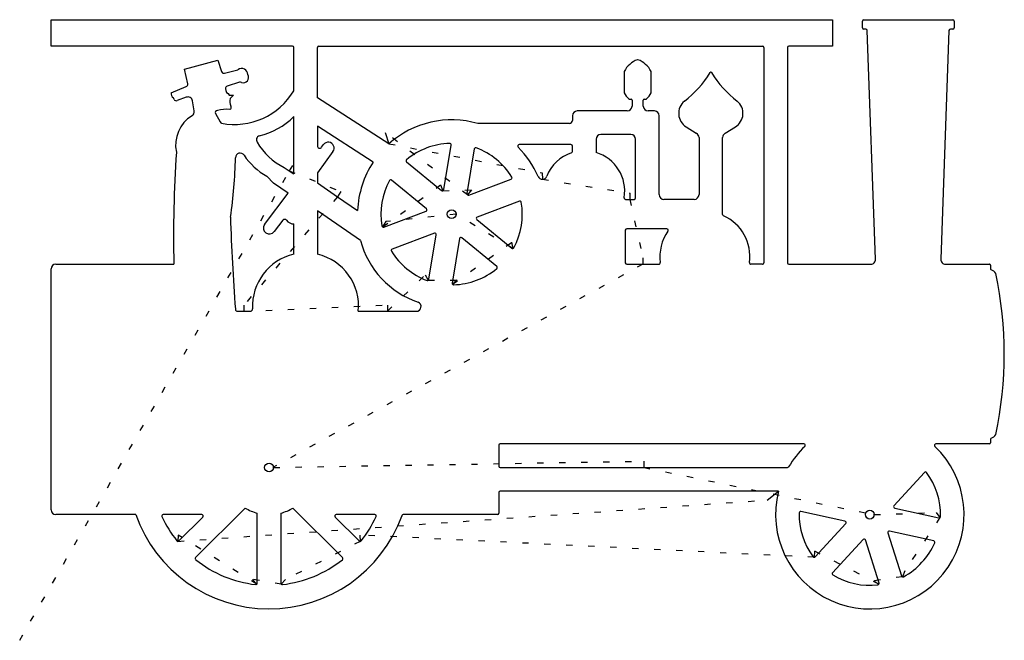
# Model space of a CAD drawing. Extents: x 0 to 15.7, y 0 to 9.9.
import ezdxf

# ---------------------------------------------------------------- set-up
doc = ezdxf.new("R2010")
doc.units = 0
doc.linetypes.add('DOT', pattern=[0.25, 0, -0.25])

msp = doc.modelspace()

# ---------------------------------------------------------------- linework, layer by layer
at = {"layer": '1', "color": 7, "linetype": 'CONTINUOUS'}
for p, q in [((0.5, 9.4535, 1), (0.5, 9.875, 1)), ((0.5, 9.875, 1), (12.9353, 9.875, 1)), ((12.9353, 9.875, 1), (12.9353, 9.4535, 1)), ((13.4343, 9.875, 1), (14.8517, 9.875, 1)), ((13.4118, 9.7475, 1), (13.4118, 9.8525, 1)), ((13.4681, 9.725, 1), (13.4343, 9.725, 1)), ((14.8517, 9.725, 1), (14.8131, 9.725, 1)), ((14.8131, 9.725, 1), (14.8131, 9.724938, 1)), ((14.8742, 9.8525, 1), (14.8742, 9.7475, 1)), ((13.6222, 6.0629, 1), (13.4906, 9.7038, 1)), ((14.7907, 9.7038, 1), (14.6591, 6.0629, 1)), ((4.3403, 9.4535, 1), (0.5, 9.4535, 1)), ((4.3628, 8.7454, 1), (4.3628, 9.431, 1)), ((4.7378, 8.6331, 1), (4.7378, 9.431, 1)), ((4.7603, 9.4535, 1), (11.8213, 9.4535, 1)), ((11.8438, 9.431, 1), (11.8438, 6.0073, 1)), ((12.2188, 9.431, 1), (12.2188, 6.0073, 1)), ((12.9353, 9.4535, 1), (12.2412, 9.4535, 1)), ((12.2412, 9.4535, 1), (12.2412, 9.4534, 1)), ((2.6221, 9.0903, 1), (3.1551, 9.2327, 1)), ((2.6738, 8.8537, 1), (2.6221, 9.0903, 1)), ((3.1551, 9.2327, 1), (3.2132, 9.0489, 1)), ((9.8308, 9.2374, 1), (9.830832, 9.237312, 1)), ((9.8408, 9.2372, 1), (9.840842, 9.237314, 1)), ((3.2609, 9.0246, 1), (3.4742, 9.0796, 1)), ((3.4742, 9.0796, 1), (3.474164, 9.079648, 1)), ((9.6224, 9.0513, 1), (9.6224, 8.7107, 1)), ((10.049, 9.0513, 1), (10.048928, 9.051264, 1)), ((10.049, 8.7107, 1), (10.049, 9.0513, 1)), ((2.409, 8.7139, 1), (2.6515, 8.8118, 1)), ((2.6515, 8.8118, 1), (2.651478, 8.811853, 1)), ((3.4973, 8.8805, 1), (3.3026, 8.8189, 1)), ((2.458, 8.6056, 1), (2.4458, 8.6303, 1)), ((2.6501, 8.6407, 1), (2.5052, 8.587, 1)), ((3.2767, 8.7755, 1), (3.2824, 8.7474, 1)), ((3.2824, 8.7474, 1), (3.2894, 8.7159, 1)), ((3.2894, 8.7159, 1), (3.317, 8.7015, 1)), ((3.317, 8.7015, 1), (3.3321, 8.6762, 1)), ((3.3321, 8.6762, 1), (3.4013, 8.6736, 1)), ((3.4013, 8.6736, 1), (3.3481, 8.6186, 1)), ((5.8761, 7.9002, 1), (4.7378, 8.6331, 1)), ((2.778, 8.4239, 1), (2.7508, 8.5826, 1)), ((9.7031, 8.6089, 1), (9.7307, 8.6089, 1)), ((9.7457, 8.5939, 1), (9.7457, 8.4973, 1)), ((9.9257, 8.4973, 1), (9.9257, 8.5939, 1)), ((9.9407, 8.6089, 1), (9.9683, 8.6089, 1)), ((3.1143, 8.381, 1), (3.1912, 8.2493, 1)), ((4.3628, 7.4204, 1), (4.3628, 8.3324, 1)), ((8.7989, 8.3473, 1), (8.7989, 8.2721, 1)), ((9.6707, 8.4223, 1), (8.8739, 8.4223, 1)), ((10.1039, 8.4223, 1), (10.0007, 8.4223, 1)), ((10.1789, 7.091, 1), (10.1789, 8.3473, 1)), ((3.1912, 8.2493, 1), (3.19114, 8.249276, 1)), ((5.6254, 7.6097, 1), (4.7378, 8.1811, 1)), ((4.7378, 8.1811, 1), (4.7378, 7.8682, 1)), ((8.7489, 8.2221, 1), (7.2921, 8.2221, 1)), ((10.6085, 8.1699, 1), (10.7695, 8.0675, 1)), ((11.2305, 8.0675, 1), (11.3915, 8.1699, 1)), ((5.819, 8.079, 1), (5.8761, 7.9002, 1)), ((9.7289, 8.0473, 1), (9.2489, 8.0473, 1)), ((10.8125, 7.9997, 1), (10.8125, 7.091, 1)), ((11.1875, 6.7772, 1), (11.1875, 7.9997, 1)), ((4.7378, 7.8682, 1), (4.737877, 7.8682, 1)), ((4.8055, 7.8461, 1), (4.8357, 7.8873, 1)), ((6.7492, 7.1706, 1), (6.866, 7.8797, 1)), ((8.7739, 7.8871, 1), (7.9508, 7.8871, 1)), ((8.7989, 7.7788, 1), (8.7989, 7.8621, 1)), ((9.1739, 7.9723, 1), (9.1739, 7.7619, 1)), ((9.8039, 7.0385, 1), (9.8039, 7.9723, 1)), ((2.4934, 7.7688, 1), (2.493453, 7.768811, 1)), ((4.9865, 7.7758, 1), (4.7378, 7.4359, 1)), ((7.236, 7.8187, 1), (7.1192, 7.1097, 1)), ((9.1739, 7.7619, 1), (9.173927, 7.761989, 1)), ((4.2104, 7.5249, 1), (4.2866, 7.4726, 1)), ((4.3432, 7.5551, 1), (4.2866, 7.4726, 1)), ((6.1567, 7.6129, 1), (6.7127, 7.1569, 1)), ((4.0414, 7.2726, 1), (3.9318, 7.3844, 1)), ((4.2866, 7.4726, 1), (4.3628, 7.4204, 1)), ((4.7378, 7.4359, 1), (4.7378, 7.2781, 1)), ((8.3182, 7.436, 1), (8.3199, 7.3361, 1)), ((4.2708, 7.1152, 1), (4.0414, 7.2726, 1)), ((4.7378, 7.2781, 1), (5.0573, 7.0589, 1)), ((5.885, 7.3155, 1), (5.884891, 7.315559, 1)), ((5.9193, 7.3227, 1), (5.919255, 7.322645, 1)), ((6.4752, 6.8667, 1), (5.9193, 7.3227, 1)), ((6.6996, 7.2468, 1), (6.7349, 7.1532, 1)), ((7.1493, 7.0849, 1), (7.8218, 7.3382, 1)), ((8.3199, 7.3361, 1), (8.319901, 7.336049, 1)), ((3.8981, 6.6142, 1), (4.2708, 7.1152, 1)), ((5.1138, 7.1413, 1), (5.0573, 7.0589, 1)), ((5.0573, 7.0589, 1), (5.3768, 6.8396, 1)), ((7.1905, 7.1659, 1), (7.1271, 7.0886, 1)), ((9.7124, 7.116, 1), (9.7124, 7.016, 1)), ((7.9539, 6.9873, 1), (7.2815, 6.734, 1)), ((9.644, 7.016, 1), (9.7124, 7.016, 1)), ((9.7124, 7.016, 1), (9.7814, 7.016, 1)), ((10.7375, 7.016, 1), (10.2539, 7.016, 1)), ((5.4231, 6.3625, 1), (4.7378, 6.8327, 1)), ((4.7378, 6.8327, 1), (4.7378, 6.1419, 1)), ((5.7961, 6.5752, 1), (6.4685, 6.8285, 1)), ((6.9352, 6.7813, 1), (6.9452, 6.7813, 1)), ((6.9452, 6.7813, 1), (6.9453, 6.7813, 1)), ((4.1858, 6.6833, 1), (4.0494, 6.5034, 1)), ((4.3628, 6.1419, 1), (4.3628, 6.626, 1)), ((5.8267, 6.6635, 1), (5.7769, 6.5768, 1)), ((7.2748, 6.6958, 1), (7.8307, 6.2398, 1)), ((5.7769, 6.5768, 1), (5.776861, 6.576732, 1)), ((6.6007, 6.4776, 1), (5.9282, 6.2243, 1)), ((6.514, 5.7439, 1), (6.6308, 6.4529, 1)), ((9.639, 6.5248, 1), (9.639, 6.0073, 1)), ((10.2991, 6.5473, 1), (9.6615, 6.5473, 1)), ((7.0008, 6.3919, 1), (6.8839, 5.6826, 1)), ((7.5932, 5.9496, 1), (7.0373, 6.4056, 1)), ((7.83, 6.3333, 1), (7.8493, 6.2351, 1)), ((4.7378, 6.1419, 1), (4.737786, 6.141838, 1)), ((0.575, 5.9848, 1), (2.453, 5.9848, 1)), ((9.6615, 5.9848, 1), (9.9176, 5.9848, 1)), ((9.9176, 6.0847, 1), (9.9176, 5.9848, 1)), ((9.9176, 5.9848, 1), (10.1736, 5.9848, 1)), ((10.1959, 6.0102, 1), (10.195961, 6.010208, 1)), ((11.8212, 5.9848, 1), (11.6389, 5.9848, 1)), ((12.2188, 6.0073, 1), (12.2187, 6.0073, 1)), ((12.2412, 5.9848, 1), (13.5472, 5.9848, 1)), ((13.5472, 5.9848, 1), (13.5472, 5.984736, 1)), ((14.734, 5.9848, 1), (15.4376, 5.9848, 1)), ((15.4526, 5.9697, 1), (15.4526, 5.9069, 1)), ((0.5, 2.075, 1), (0.5, 5.9098, 1)), ((6.4528, 5.8145, 1), (6.5031, 5.7281, 1)), ((15.4638, 5.8924, 1), (15.463817, 5.892466, 1)), ((6.9645, 5.7302, 1), (6.8892, 5.6644, 1)), ((3.57, 5.3347, 1), (3.57, 5.2348, 1)), ((5.8516, 5.3347, 1), (5.8516, 5.2348, 1)), ((3.4324, 5.2694, 1), (3.432311, 5.269393, 1)), ((3.4701, 5.2348, 1), (3.57, 5.2348, 1)), ((3.57, 5.2348, 1), (3.6703, 5.2348, 1)), ((3.6703, 5.2348, 1), (3.6703, 5.234852, 1)), ((5.3898, 5.2348, 1), (5.8516, 5.2348, 1)), ((5.8516, 5.2348, 1), (6.3135, 5.2348, 1)), ((6.3135, 5.2348, 1), (6.3135, 5.234858, 1)), ((15.4526, 3.2024, 1), (15.4526, 3.14, 1)), ((7.625, 3.1025, 1), (7.625, 2.7725, 1)), ((12.4813, 3.125, 1), (7.6475, 3.125, 1)), ((12.4968, 3.0862, 1), (12.496757, 3.086245, 1)), ((14.5657, 3.0862, 1), (14.565649, 3.086147, 1)), ((15.4376, 3.125, 1), (14.5812, 3.125, 1)), ((9.9334, 2.85, 1), (9.9334, 2.75, 1)), ((4.029, 2.75, 1), (4.039, 2.75, 1)), ((4.039, 2.75, 1), (4.0391, 2.75, 1)), ((7.6475, 2.75, 1), (9.9334, 2.75, 1)), ((9.9334, 2.75, 1), (12.2193, 2.75, 1)), ((14.4003, 2.6722, 1), (13.9148, 2.1414, 1)), ((14.4348, 2.6702, 1), (14.434904, 2.670278, 1)), ((7.625, 2.3525, 1), (7.625, 2.0225, 1)), ((12.0789, 2.375, 1), (7.6475, 2.375, 1)), ((11.898, 2.232, 1), (12.0789, 2.375, 1)), ((3.5878, 2.1039, 1), (2.7999, 1.316, 1)), ((5.1376, 1.3159, 1), (4.3497, 2.1039, 1)), ((13.1354, 1.8954, 1), (12.4338, 2.0504, 1)), ((13.9271, 2.1046, 1), (14.6285, 1.9497, 1)), ((1.8474, 2, 1), (0.575, 2, 1)), ((2.2647, 1.9677, 1), (2.264751, 1.967724, 1)), ((2.8993, 2, 1), (2.285, 2, 1)), ((2.5347, 1.5811, 1), (2.9152, 1.9616, 1)), ((3.7812, 0.9094, 1), (3.7812, 2.0238, 1)), ((4.1562, 2.0238, 1), (4.1562, 0.9095, 1)), ((5.0223, 1.9616, 1), (5.4028, 1.5811, 1)), ((5.6525, 2, 1), (5.0382, 2, 1)), ((6.0848, 1.9853, 1), (6.084929, 1.985253, 1)), ((7.6025, 2, 1), (6.1059, 2, 1)), ((13.5914, 2, 1), (13.6014, 2, 1)), ((13.6014, 2, 1), (13.6015, 2, 1)), ((14.5856, 2.0327, 1), (14.6473, 1.9539, 1)), ((14.6285, 1.9497, 1), (14.628486, 1.949637, 1)), ((14.6559, 1.9706, 1), (14.655832, 1.970602, 1)), ((12.6627, 1.3284, 1), (13.1474, 1.8582, 1)), ((13.8458, 1.7385, 1), (13.845787, 1.738437, 1)), ((14.5477, 1.5835, 1), (13.8458, 1.7385, 1)), ((2.5012, 1.583, 1), (2.50124, 1.583032, 1)), ((2.5232, 1.6744, 1), (2.5175, 1.5746, 1)), ((5.4143, 1.6744, 1), (5.42, 1.5746, 1)), ((5.42, 1.5746, 1), (5.420003, 1.574549, 1)), ((13.4241, 1.6051, 1), (12.939, 1.0749, 1)), ((13.4622, 1.5963, 1), (13.462272, 1.596322, 1)), ((13.6787, 0.9117, 1), (13.4622, 1.5963, 1)), ((13.8196, 1.7101, 1), (14.0362, 1.025, 1)), ((12.6497, 1.4206, 1), (12.6446, 1.3207, 1)), ((14.5634, 1.5526, 1), (14.563491, 1.552561, 1)), ((2.7999, 1.316, 1), (2.799948, 1.315952, 1)), ((12.6277, 1.3298, 1), (12.62763, 1.329748, 1)), ((14.0867, 1.1032, 1), (14.0493, 1.0105, 1)), ((3.7071, 0.9673, 1), (3.7737, 0.8927, 1)), ((4.2304, 0.9673, 1), (4.1638, 0.8927, 1)), ((13.5923, 0.9469, 1), (13.6762, 0.8925, 1)), ((14.0493, 1.0105, 1), (14.049319, 1.010548, 1)), ((3.7562, 0.8871, 1), (3.756211, 0.887194, 1)), ((3.7737, 0.8927, 1), (3.773663, 0.892741, 1)), ((4.1638, 0.8927, 1), (4.163737, 0.892629, 1))]:
    msp.add_line(p, q, dxfattribs=at)
at = {"layer": '1', "color": 7, "linetype": 'DOT'}
for p, q in [((7.1271, 7.0886, 1), (5.819, 8.079, 1)), ((5.8761, 7.9002, 1), (8.3182, 7.436, 1)), ((0, 0, 1), (4.3432, 7.5551, 1)), ((4.2866, 7.4726, 1), (5.1138, 7.1413, 1)), ((5.7769, 6.5768, 1), (6.6996, 7.2468, 1)), ((8.3199, 7.3361, 1), (9.7124, 7.116, 1)), ((5.0573, 7.0589, 1), (3.57, 5.3347, 1)), ((6.7349, 7.1532, 1), (7.1905, 7.1659, 1)), ((9.7124, 7.016, 1), (9.9176, 6.0847, 1)), ((6.9453, 6.7813, 1), (5.8267, 6.6635, 1)), ((7.8493, 6.2351, 1), (6.9352, 6.7813, 1)), ((6.8892, 5.6644, 1), (7.83, 6.3333, 1)), ((9.9176, 5.9848, 1), (4.029, 2.75, 1)), ((5.8516, 5.2348, 1), (6.4528, 5.8145, 1)), ((6.5031, 5.728, 1), (6.9645, 5.7302, 1)), ((3.57, 5.2348, 1), (5.8516, 5.3347, 1)), ((4.0391, 2.75, 1), (9.9334, 2.85, 1)), ((9.9334, 2.75, 1), (13.5914, 2, 1)), ((2.5175, 1.5746, 1), (11.898, 2.232, 1)), ((13.6015, 2, 1), (14.5856, 2.0327, 1)), ((14.6473, 1.9539, 1), (14.0867, 1.1032, 1)), ((3.7737, 0.8927, 1), (2.5232, 1.6744, 1)), ((5.42, 1.5746, 1), (4.2304, 0.9673, 1)), ((12.6446, 1.3207, 1), (5.4143, 1.6744, 1)), ((13.6762, 0.8925, 1), (12.6497, 1.4206, 1)), ((4.1638, 0.8927, 1), (3.7071, 0.9673, 1)), ((14.0493, 1.0105, 1), (13.5923, 0.9469, 1))]:
    msp.add_line(p, q, dxfattribs=at)
at = {"layer": '1', "color": 7, "linetype": 'CONTINUOUS'}
for centre in [(6.8751, 6.7813, 1), (3.9689, 2.75, 1), (13.5313, 2, 1)]:
    msp.add_circle(centre, 0.0702, dxfattribs=at)
for centre, radius, start, end in [((13.4343, 9.8525, 1), 0.0225, 90, 180), ((14.8517, 9.8525, 1), 0.0225, 0, 90), ((13.4343, 9.7475, 1), 0.0225, 180, 270), ((13.4681, 9.7025, 1), 0.0225, 3.306746, 90), ((14.8131, 9.7025, 1), 0.022438, 90, 176.678524), ((14.8517, 9.7475, 1), 0.0225, 270, 360), ((4.3403, 9.431, 1), 0.0225, 0, 90), ((4.7603, 9.431, 1), 0.0225, 90, 180), ((11.8213, 9.431, 1), 0.0225, 360, 450), ((12.2412, 9.431, 1), 0.0224, 90, 180), ((3.5328, 9.0015, 1), 0.0977, 0, 126.881634), ((9.9616, 8.881, 1), 0.379551, 110.153307, 153.340435), ((9.8357, 9.2232, 1), 0.015022, 69.98404, 109.03804), ((9.7097, 8.881, 1), 0.37956, 26.652793, 69.793778), ((3.249, 9.0602, 1), 0.037536, 197.517909, 288.483218), ((3.5588, 8.9558, 1), 0.085034, 249.98811, 392.512539), ((9.623, 9.8541, 1), 1.59286, 306.869178, 328.985657), ((11, 9.0242, 1), 0.015042, 37.707941, 142.292059), ((12.377, 9.8541, 1), 1.592811, 211.014343, 233.130822), ((2.6371, 8.8464, 1), 0.037419, 292.596345, 371.249874), ((3.3134, 8.783, 1), 0.037459, 106.74316, 191.549913), ((3.5088, 8.8448, 1), 0.037507, 56.097884, 107.855247), ((2.5016, 8.7048, 1), 0.093046, 174.387443, 233.167036), ((2.6768, 8.5707, 1), 0.074919, 9.135568, 110.87828), ((3.4186, 9.3073, 1), 1.098747, 259.236193, 329.242828), ((9.9616, 8.881, 1), 0.379576, 206.659565, 224.871917), ((9.7097, 8.881, 1), 0.37964, 315.13873, 333.347207), ((2.4917, 8.622, 1), 0.037479, 205.949726, 291.09234), ((3.4841, 8.576, 1), 0.142509, 162.607602, 211.660181), ((3.331, 8.4812, 1), 0.037529, 319.647096, 392.167053), ((9.6707, 8.4973, 1), 0.075, 270, 360), ((9.7031, 8.6239, 1), 0.015, 225.54051, 270), ((9.7307, 8.5939, 1), 0.015, 0, 90), ((9.9407, 8.5939, 1), 0.015, 90, 180), ((10.0007, 8.4973, 1), 0.075, 180, 270), ((9.9683, 8.6239, 1), 0.014991, 270, 314.45949), ((10.7416, 8.3856, 1), 0.25346, 129.990797, 238.322894), ((11.2584, 8.3856, 1), 0.253476, 301.677106, 410.009203), ((3.0261, 7.8815, 1), 0.544437, 121.380675, 191.945563), ((2.7042, 8.4107, 1), 0.074971, 300.806495, 370.140793), ((3.1491, 8.3949, 1), 0.037473, 93.366461, 201.773017), ((3.2735, 7.9715, 1), 0.477875, 81.503622, 105.362379), ((3.3163, 8.4936, 1), 0.056772, 299.31927, 319.716221), ((3.5572, 9.1396, 1), 1.140405, 282.972399, 314.943159), ((8.8739, 8.3473, 1), 0.075, 90, 180), ((10.1039, 8.3473, 1), 0.075, 0, 90), ((3.226, 8.2633, 1), 0.037576, 201.914866, 250.407718), ((6.875, 6.7813, 1), 1.499913, 73.854696, 131.756941), ((8.7489, 8.2721, 1), 0.05, 270, 360), ((3.8318, 7.9664, 1), 0.064611, 106.724717, 215.805702), ((9.2489, 7.9723, 1), 0.075, 90, 180), ((9.7289, 7.9723, 1), 0.075, 0, 90), ((10.7375, 7.9997, 1), 0.075, 0, 64.733795), ((11.2625, 7.9997, 1), 0.074972, 115.266205, 180), ((4.6211, 8.3953, 1), 0.96243, 209.007189, 244.739624), ((4.7753, 7.8682, 1), 0.037423, 180, 323.803779), ((4.9112, 7.8317, 1), 0.093781, 323.411141, 503.631183), ((6.875, 6.7813, 1), 1.124936, 91.609667, 129.662104), ((6.8438, 7.8833, 1), 0.022504, 350.788973, 451.018484), ((7.2582, 7.815, 1), 0.022506, 68.670538, 170.537678), ((6.875, 6.7813, 1), 1.124983, 31.589151, 69.64007), ((7.9508, 7.8621, 1), 0.024961, 90, 225.162311), ((6.875, 6.7813, 1), 1.49999, 23.60335, 45.132348), ((8.7739, 7.8621, 1), 0.025, 0, 90), ((22.8833, 6.4144, 1), 20.434834, 176.199708, 181.204615), ((-3.5235, 7.7847, 1), 6.957709, 351.324398, 359.132011), ((3.5084, 7.6781, 1), 0.07501, 33.139164, 179.083346), ((4.4393, 8.2929, 1), 1.040598, 213.464056, 240.811702), ((8.9864, 7.1466, 1), 0.643239, 108.387064, 158.340845), ((8.7764, 7.7784, 1), 0.022504, 288.35459, 361.018484), ((8.9864, 7.1466, 1), 0.643328, 350.660668, 433.05248), ((6.9235, 6.7654, 1), 1.548517, 146.959535, 177.253449), ((6.1714, 7.63, 1), 0.02255, 129.77298, 229.316028), ((7.8138, 7.3593, 1), 0.022538, 290.764068, 390.091742), ((8.3186, 7.4111, 1), 0.075011, 202.907751, 270.993027), ((8.3186, 7.4111, 1), 0.075063, 270.993027, 338.836444), ((6.875, 6.7813, 1), 1.125055, 151.64888, 189.660748), ((5.905, 7.3053, 1), 0.022451, 50.585298, 152.978418), ((6.727, 7.1743, 1), 0.02253, 230.585298, 290.526281), ((6.727, 7.1743, 1), 0.022506, 290.526281, 350.537678), ((7.1414, 7.106, 1), 0.022522, 170.537678, 230.585298), ((7.1414, 7.106, 1), 0.02253, 230.585298, 290.526281), ((10.2539, 7.091, 1), 0.075, 180, 270), ((10.7375, 7.091, 1), 0.075, 270, 360), ((6.875, 6.7813, 1), 1.125038, 331.61025, 369.655727), ((7.9619, 6.9662, 1), 0.022566, 9.713251, 110.764068), ((9.6434, 7.0385, 1), 0.022508, 170.537678, 271.527525), ((9.7814, 7.0385, 1), 0.0225, 270, 360), ((6.4606, 6.8496, 1), 0.022485, 290.526281, 409.509261), ((11.21, 6.7772, 1), 0.0225, 180, 246.968647), ((10.9063, 6.1036, 1), 0.716411, 352.508942, 425.692394), ((35.5245, 7.7073, 1), 32.184565, 181.730819, 184.344172), ((3.9738, 6.5589, 1), 0.093747, 143.851304, 323.716603), ((4.2151, 6.6599, 1), 0.037497, 37.205671, 141.387918), ((4.3592, 6.7693, 1), 0.143382, 217.205564, 271.439089), ((5.7881, 6.5963, 1), 0.022488, 189.713251, 240.128708), ((7.2894, 6.7129, 1), 0.022485, 110.526281, 229.509261), ((5.7881, 6.5963, 1), 0.022566, 240.128708, 290.764068), ((6.6086, 6.4565, 1), 0.02253, 350.788973, 470.526281), ((9.6615, 6.5248, 1), 0.0225, 90, 180), ((10.9063, 6.1036, 1), 0.716452, 145.296248, 187.490016), ((10.2991, 6.5248, 1), 0.0225, 323.841815, 450), ((6.8072, 6.735, 1), 1.433349, 195.062995, 250.977261), ((7.023, 6.3882, 1), 0.022506, 50.585298, 170.537678), ((4.5503, 5.3192, 1), 0.843796, 102.838878, 183.057041), ((4.5503, 5.3192, 1), 0.843732, 354.259, 437.161122), ((5.9362, 6.2032, 1), 0.022557, 110.764068, 212.140007), ((6.875, 6.7813, 1), 1.125066, 211.634526, 249.657938), ((7.845, 6.2572, 1), 0.022514, 230.585298, 281.01048), ((7.845, 6.2572, 1), 0.022466, 281.01048, 331.267418), ((0.575, 5.9098, 1), 0.075, 90, 180), ((9.6615, 6.0073, 1), 0.0225, 180, 270), ((10.1736, 6.0073, 1), 0.022488, 270, 367.409439), ((11.6389, 6.0073, 1), 0.022488, 172.590561, 270), ((11.8213, 6.0073, 1), 0.0225, 269.745354, 360), ((12.2412, 6.0073, 1), 0.0225, 180, 270), ((13.5472, 6.0598, 1), 0.075064, 270, 362.366878), ((14.734, 6.0598, 1), 0.075, 177.629965, 270), ((15.4376, 5.9698, 1), 0.015, 359.618034, 450), ((6.875, 6.7813, 1), 1.125013, 271.619705, 309.658853), ((7.5786, 5.9325, 1), 0.022485, 309.77298, 409.509261), ((15.4676, 5.9069, 1), 0.01499, 180, 255.314803), ((15.4355, 5.7845, 1), 0.111618, 28.057389, 75.303495), ((9.6172, 4.5549, 1), 6.054115, 347.773706, 372.226294), ((6.4918, 5.7475, 1), 0.022538, 249.473719, 300.091742), ((6.4918, 5.7475, 1), 0.02249, 300.219697, 350.788973), ((6.9062, 5.6792, 1), 0.02254, 171.331082, 221.042447), ((6.9062, 5.6792, 1), 0.022508, 221.042447, 271.527525), ((6.3135, 5.3098, 1), 0.074942, 270, 429.291835), ((3.4697, 5.2723, 1), 0.037502, 184.445688, 270.611132), ((3.6703, 5.2723, 1), 0.037448, 270, 362.908248), ((15.4376, 3.14, 1), 0.015, 270, 360), ((15.4676, 3.2028, 1), 0.015005, 104.685197, 181.527525), ((15.4355, 3.3253, 1), 0.111646, 284.683485, 331.942611), ((7.6475, 3.1025, 1), 0.0225, 90, 180), ((13.5312, 2, 1), 1.499933, 165.521831, 406.396522), ((13.5312, 2, 1), 1.499938, 133.600711, 149.524965), ((12.4812, 3.1025, 1), 0.0225, 313.742928, 449.745354), ((14.5812, 3.1025, 1), 0.022493, 90, 226.441099), ((7.6475, 2.7725, 1), 0.0225, 180, 270), ((12.2193, 2.7725, 1), 0.022536, 270, 328.425809), ((14.4168, 2.6568, 1), 0.02257, 36.665635, 136.974934), ((13.5312, 2, 1), 1.125016, 358.502612, 396.564323), ((7.6475, 2.3525, 1), 0.0225, 90, 180), ((0.575, 2.075, 1), 0.075, 180, 270), ((3.9688, 2.75, 1), 0.750071, 239.472487, 255.51539), ((3.9688, 2.75, 1), 0.74999, 284.469817, 300.520932), ((12.4291, 2.0284, 1), 0.022506, 77.940819, 178.72697), ((13.9317, 2.1266, 1), 0.022476, 138.790082, 258.190117), ((3.9688, 2.75, 1), 2.250075, 199.470545, 340.130681), ((2.285, 1.9775, 1), 0.022542, 90, 205.769328), ((3.9688, 2.75, 1), 1.87503, 204.658403, 218.490871), ((2.8993, 1.9775, 1), 0.0225, 315, 450), ((5.0382, 1.9775, 1), 0.022486, 90, 225), ((3.9688, 2.75, 1), 1.87492, 321.507227, 335.352706), ((5.6525, 1.9775, 1), 0.0225, 335.260491, 450), ((6.1059, 1.9775, 1), 0.022496, 90, 159.712247), ((7.6025, 2.0225, 1), 0.0225, 270, 360), ((13.5312, 2, 1), 1.124936, 178.527936, 216.567357), ((13.1308, 1.8734, 1), 0.022476, 317.520828, 438.190117), ((14.6334, 1.9716, 1), 0.022506, 257.388115, 308.142928), ((14.6334, 1.9716, 1), 0.022522, 308.142928, 357.455196), ((13.8411, 1.7165, 1), 0.022432, 77.940819, 196.576922), ((2.5188, 1.597, 1), 0.022438, 218.500654, 266.678524), ((2.5188, 1.597, 1), 0.022486, 266.678524, 315), ((5.4187, 1.597, 1), 0.022438, 225, 273.321476), ((5.4187, 1.597, 1), 0.022489, 273.321476, 321.499346), ((13.4407, 1.5899, 1), 0.022508, 16.576922, 137.520828), ((14.5428, 1.5615, 1), 0.022539, 336.63378, 437.44362), ((13.5312, 2, 1), 1.12499, 298.528761, 336.566011), ((2.8158, 1.3, 1), 0.022489, 134.82039, 231.499346), ((3.9688, 2.75, 1), 1.874992, 231.509129, 263.489393), ((3.9688, 2.75, 1), 1.874968, 276.507571, 308.488479), ((5.1217, 1.3, 1), 0.022486, 308.500654, 405), ((12.6457, 1.3432, 1), 0.022527, 216.665635, 267.201101), ((12.6457, 1.3432, 1), 0.02254, 267.201101, 318.957553), ((12.9556, 1.0597, 1), 0.022484, 137.520828, 238.642915), ((13.5312, 2, 1), 1.124986, 238.529632, 276.569101), ((14.0578, 1.0313, 1), 0.02247, 196.260205, 247.772431), ((14.0578, 1.0313, 1), 0.022418, 247.772431, 298.508474), ((3.7588, 0.9095, 1), 0.022456, 263.379224, 311.569972), ((3.7588, 0.9095, 1), 0.0224, 311.569972, 359.744217), ((4.1787, 0.9095, 1), 0.022456, 180, 228.430028), ((4.1787, 0.9095, 1), 0.02255, 228.430028, 276.620776), ((13.6573, 0.9047, 1), 0.022496, 276.6502, 327.15765), ((13.6573, 0.9047, 1), 0.022516, 327.15765, 378.113066)]:
    msp.add_arc(centre, radius, start, end, dxfattribs=at)

doc.saveas('drawing.dxf')
